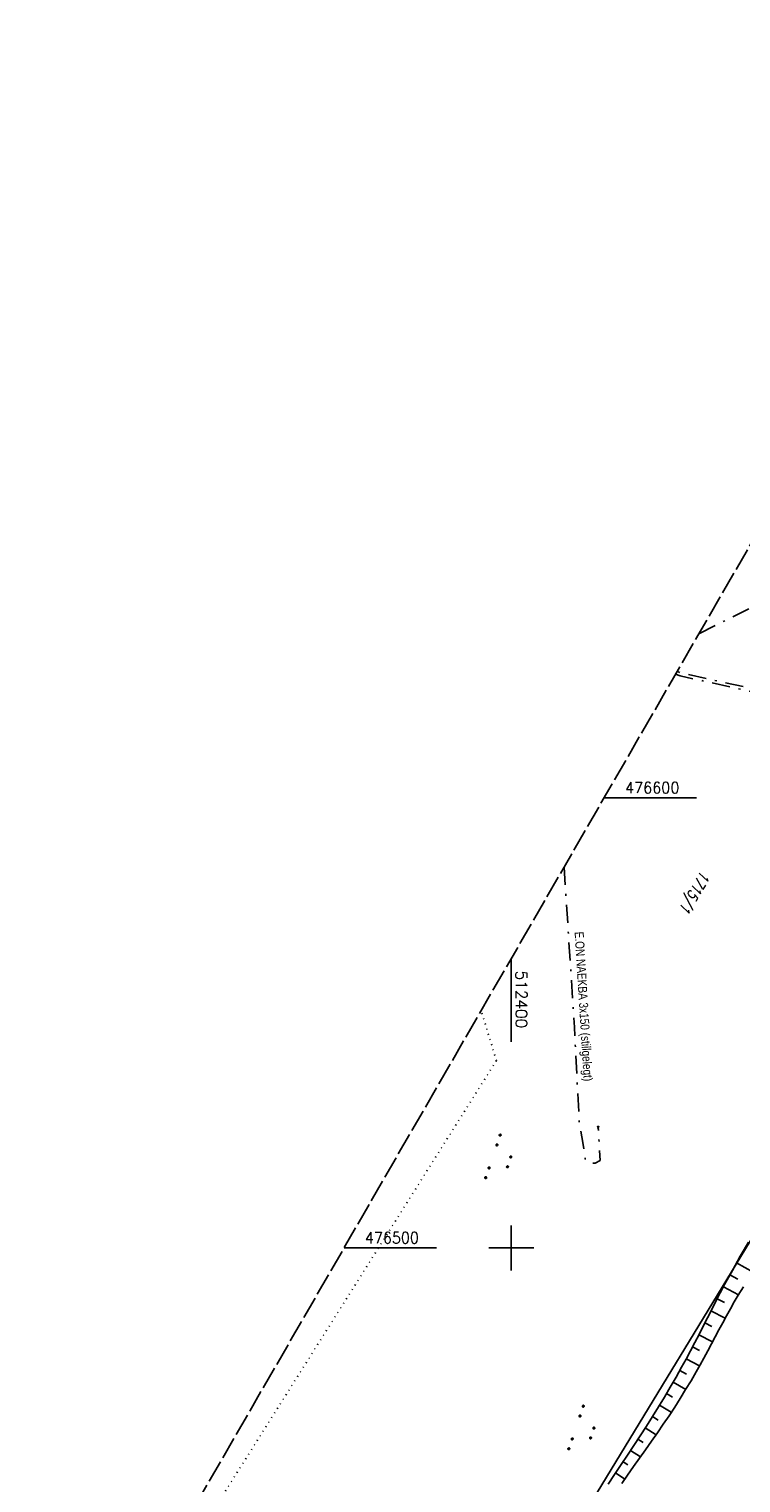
# Model space of a CAD drawing. Extents: x 512293 to 513004, y 476235 to 477180.
# Tile 5 of 25: x 512293 to 512451, y 476448 to 476771. Entities that reach past the tile are written whole.
import ezdxf
from ezdxf.enums import TextEntityAlignment as Align

# ---------------------------------------------------------------- set-up
doc = ezdxf.new("R2010")
doc.units = 0
doc.header["$LTSCALE"] = 10
doc.header["$MEASUREMENT"] = 0
for name, pattern in [('LT00', [0]), ('LT08', [0.42, 0.2, -0.1, 0.02, -0.1]), ('LT14', [0.6, 0.5, -0.1]), ('PUNKTX2_STR', [0.6, 0.1, -0.5])]:
    doc.linetypes.add(name, pattern=pattern)
doc.layers.get('0').update_dxf_attribs({"linetype": 'LT00'})
doc.layers.add('-BLATT_88-RAND', color=7, linetype='LT14', plot=False)
for name, color, linetype in [('DFK_FLUR_NR', 250, 'LT00'), ('DFK_KATASTER', 250, 'LT00'), ('DFK_NUTZUNG', 250, 'LT00'), ('DFK_NUTZUNGSGRENZE', 70, 'PUNKTX2_STR'), ('DFK_TOPO-SYM', 252, 'LT00'), ('STROM_TEXT', 80, 'Continuous'), ('STROM_UNTER', 80, 'LT08'), ('V88_BOESCH', 250, 'LT00'), ('V88_BOSCHUNG', 250, 'LT00'), ('V88_RASTER', 250, 'LT00')]:
    doc.layers.add(name, color=color, linetype=linetype)
doc.styles.get("Standard").update_dxf_attribs({"font": 'romans.shx'})
doc.styles.add('Versorgungsltg', font='ARIAL.TTF', dxfattribs={"width": 0.8, "height": 2})

# ---------------------------------------------------------------- blocks, each defined once
blk = doc.blocks.new('SYMB7309')
at = {"color": 0, "linetype": 'ByBlock'}
for p, q in [((1.558, 3.279999), (-1.558, 3.28)), ((0, 0.5002), (0, 3.28))]:
    blk.add_line(p, q, dxfattribs=at)
for points in [[(-0.984, 3.526), (-1.558, 3.28), (-0.984, 3.034)], [(-0.031408, 0.499213), (-0.093728, 0.49134), (-0.15457, 0.475719), (-0.212975, 0.452595), (-0.268021, 0.422333), (-0.31884, 0.385411), (-0.36463, 0.342411), (-0.40467, 0.29401), (-0.438329, 0.240973), (-0.465074, 0.184136), (-0.484486, 0.124395), (-0.496256, 0.062692), (-0.5002, 0)], [(-0.5002, 0), (-0.496256, -0.062692), (-0.484486, -0.124395), (-0.465074, -0.184136), (-0.438329, -0.240973), (-0.404671, -0.29401), (-0.36463, -0.342411), (-0.31884, -0.385411), (-0.268021, -0.422333), (-0.212975, -0.452595), (-0.15457, -0.475719), (-0.093728, -0.49134), (-0.031408, -0.499213), (0.031408, -0.499213), (0.093728, -0.49134), (0.15457, -0.475719), (0.212975, -0.452595), (0.268021, -0.422333), (0.31884, -0.385411), (0.36463, -0.342411), (0.404671, -0.29401), (0.438329, -0.240973), (0.465075, -0.184136), (0.484486, -0.124395), (0.496256, -0.062692), (0.500201, 0)], [(0.5002, 0), (0.496256, 0.062692), (0.484485, 0.124395), (0.465074, 0.184136), (0.438329, 0.240973), (0.40467, 0.29401), (0.36463, 0.34241), (0.31884, 0.385411), (0.268021, 0.422333), (0.212975, 0.452595), (0.15457, 0.475719), (0.093728, 0.49134), (0.031408, 0.499213), (-0.031408, 0.499213)], [(0.984, 3.526), (1.558, 3.279999), (0.984, 3.034)]]:
    blk.add_lwpolyline(points, dxfattribs=at)
blk = doc.blocks.new('SYMB7111')
at = {"color": 0, "linetype": 'ByBlock'}
for p, q in [((-0.13, 0.202919), (-0.13, 0.177081)), ((-0.125, 0.172895), (-0.125, 0.207105)), ((-0.12, 0.209164), (-0.12, 0.170836)), ((-0.115, 0.170204), (-0.115, 0.209796)), ((-0.11, 0.209164), (-0.11, 0.170836)), ((-0.105, 0.172895), (-0.105, 0.207105)), ((-0.1, 0.202919), (-0.1, 0.177081)), ((-0.095, 0.189874), (-0.095, 0.190146)), ((0.1, 0.202919), (0.1, 0.177081)), ((0.105, 0.172895), (0.105, 0.207105)), ((0.11, 0.209164), (0.11, 0.170836)), ((0.115, 0.170204), (0.115, 0.209796)), ((0.12, 0.209164), (0.12, 0.170836)), ((0.125, 0.172895), (0.125, 0.207105)), ((0.13, 0.202919), (0.13, 0.177081)), ((0.135, 0.189874), (0.135, 0.190146)), ((-0.515, -0.177081), (-0.515, -0.202919)), ((-0.51, -0.207105), (-0.51, -0.172895)), ((-0.505, -0.170836), (-0.505, -0.209164)), ((-0.5, -0.209796), (-0.5, -0.170204)), ((-0.495, -0.170836), (-0.495, -0.209164)), ((-0.49, -0.207105), (-0.49, -0.172895)), ((-0.485, -0.177081), (-0.485, -0.202919)), ((-0.48, -0.190126), (-0.48, -0.189854)), ((-0.285, -0.177081), (-0.285, -0.202919)), ((-0.28, -0.207105), (-0.28, -0.172895)), ((-0.275, -0.170836), (-0.275, -0.209164)), ((-0.27, -0.209796), (-0.27, -0.170204)), ((-0.265, -0.170836), (-0.265, -0.209164)), ((-0.26, -0.207105), (-0.26, -0.172895)), ((-0.255, -0.177081), (-0.255, -0.202919)), ((-0.25, -0.190126), (-0.25, -0.189854)), ((0.255, -0.177081), (0.255, -0.202919)), ((0.26, -0.207105), (0.26, -0.172895)), ((0.265, -0.170836), (0.265, -0.209164)), ((0.27, -0.209796), (0.27, -0.170204)), ((0.275, -0.170836), (0.275, -0.209164)), ((0.28, -0.207105), (0.28, -0.172895)), ((0.285, -0.177081), (0.285, -0.202919)), ((0.29, -0.190126), (0.29, -0.189854)), ((0.485, -0.177081), (0.485, -0.202919)), ((0.49, -0.207105), (0.49, -0.172895)), ((0.495, -0.170836), (0.495, -0.209164)), ((0.5, -0.209796), (0.5, -0.170204)), ((0.505, -0.170836), (0.505, -0.209164)), ((0.51, -0.207105), (0.51, -0.172895)), ((0.515, -0.177081), (0.515, -0.202919)), ((0.52, -0.190126), (0.52, -0.189854))]:
    blk.add_line(p, q, dxfattribs=at)
for points in [[(-0.095, 0.19), (-0.096981, 0.198678), (-0.10253, 0.205637), (-0.11055, 0.209499), (-0.11945, 0.209499), (-0.12747, 0.205637), (-0.133019, 0.198678), (-0.135, 0.19), (-0.133019, 0.181322), (-0.12747, 0.174363), (-0.11945, 0.170501), (-0.11055, 0.170501), (-0.10253, 0.174363), (-0.096981, 0.181322), (-0.095, 0.19)], [(0.135, 0.19), (0.133019, 0.198678), (0.12747, 0.205637), (0.11945, 0.209499), (0.11055, 0.209499), (0.10253, 0.205637), (0.096981, 0.198678), (0.095, 0.19), (0.096981, 0.181322), (0.10253, 0.174363), (0.11055, 0.170501), (0.11945, 0.170501), (0.12747, 0.174363), (0.133019, 0.181322), (0.135, 0.19)], [(-0.48, -0.19), (-0.481981, -0.181322), (-0.48753, -0.174363), (-0.49555, -0.170501), (-0.50445, -0.170501), (-0.51247, -0.174363), (-0.518019, -0.181322), (-0.52, -0.19), (-0.518019, -0.198678), (-0.51247, -0.205637), (-0.50445, -0.209499), (-0.49555, -0.209499), (-0.48753, -0.205637), (-0.481981, -0.198678), (-0.48, -0.19)], [(-0.25, -0.19), (-0.251981, -0.181322), (-0.25753, -0.174363), (-0.26555, -0.170501), (-0.27445, -0.170501), (-0.28247, -0.174363), (-0.288019, -0.181322), (-0.29, -0.19), (-0.288019, -0.198678), (-0.28247, -0.205637), (-0.27445, -0.209499), (-0.26555, -0.209499), (-0.25753, -0.205637), (-0.251981, -0.198678), (-0.25, -0.19)], [(0.29, -0.19), (0.288019, -0.181322), (0.28247, -0.174363), (0.27445, -0.170501), (0.26555, -0.170501), (0.25753, -0.174363), (0.251981, -0.181322), (0.25, -0.19), (0.251981, -0.198678), (0.25753, -0.205637), (0.26555, -0.209499), (0.27445, -0.209499), (0.28247, -0.205637), (0.288019, -0.198678), (0.29, -0.19)], [(0.52, -0.19), (0.518019, -0.181322), (0.51247, -0.174363), (0.50445, -0.170501), (0.49555, -0.170501), (0.48753, -0.174363), (0.481981, -0.181322), (0.48, -0.19), (0.481981, -0.198678), (0.48753, -0.205637), (0.49555, -0.209499), (0.50445, -0.209499), (0.51247, -0.205637), (0.518019, -0.198678), (0.52, -0.19)]]:
    blk.add_lwpolyline(points, dxfattribs=at)

msp = doc.modelspace()

# ---------------------------------------------------------------- linework, layer by layer
at = {"layer": '-BLATT_88-RAND'}
msp.add_lwpolyline([(512755.75, 477179.71), (512292.82, 476378.88), (512541.3, 476235.25), (513004.22, 477036.08), (512755.75, 477179.71)], dxfattribs=at)
at = {"layer": 'DFK_KATASTER'}
msp.add_line((512403.59, 476420.31), (512466.26, 476523.12), dxfattribs=at)
at = {"layer": 'DFK_NUTZUNGSGRENZE', "ltscale": 0.2}
for q in [(512393.31, 476552.72), (512321.07, 476421.53)]:
    msp.add_line((512396.69, 476541.6), q, dxfattribs=at)
at = {"layer": 'STROM_UNTER', "ltscale": 2, "flags": 128}
for points in [[(512740.19, 477152.8), (512740.42, 477131.05), (512740.8, 477109.64), (512740.93, 477066.37), (512741.58, 477044.45), (512741.96, 477033.19), (512741.44, 477012.16), (512740.97, 476997.67), (512741.18, 476989.3), (512742.1, 476987.12), (512747.8, 476972.19), (512755.99, 476957.74), (512754.5, 476953.61), (512738.31, 476923.89), (512734.07, 476916.77), (512716.1, 476885.05), (512677.32, 476817.55), (512667.98, 476800.53), (512626.4, 476724.86), (512622.62, 476718.53), (512610.62, 476697.04), (512596.33, 476670.47), (512580.8, 476641.99), (512567.1, 476616.54), (512555.99, 476597.26), (512531.63, 476615.62), (512514.99, 476620.37), (512488.44, 476620.83), (512462.63, 476622.3), (512437.72, 476627.73), (512436.85, 476628.05)], [(512441.71, 476636.46), (512479.72, 476655.4), (512493.52, 476662.43), (512496.76, 476664.4), (512498.64, 476666.43), (512500.46, 476669.06), (512501.58, 476669.16), (512502.18, 476668.46), (512501.32, 476667.19)], [(512436.51, 476627.45), (512437.57, 476627.07), (512462.36, 476621.64), (512488.4, 476620.06), (512514.96, 476619.69), (512531.49, 476614.93), (512555.83, 476596.38), (512560.2, 476594.1), (512561.73, 476591.71), (512561.73, 476589.65), (512557.8, 476581.04), (512551.5, 476566.63), (512527.76, 476517.36), (512511.67, 476485.04), (512454.05, 476363.14), (512441.89, 476337.52), (512425.95, 476301.93)], [(512411.75, 476584.62), (512414.03, 476549.07), (512415.11, 476527.81), (512415.87, 476523.38), (512416.46, 476519.71), (512417.38, 476518.79), (512418.63, 476518.79), (512419.76, 476519.44), (512419.32, 476526.63)]]:
    msp.add_lwpolyline(points, dxfattribs=at)
at = {"layer": 'V88_BOESCH'}
for points in [[(512452.73, 476501.25), (512450.91, 476498.14), (512449.14, 476495.01), (512447.42, 476491.84), (512446.45, 476490.01), (512445.5, 476488.17), (512444.55, 476486.33), (512443.61, 476484.48), (512442.67, 476482.63), (512441.73, 476480.79), (512440.79, 476478.95), (512439.83, 476477.11), (512438.86, 476475.29), (512437.87, 476473.47), (512436.63, 476471.25), (512435.35, 476469.05), (512434.05, 476466.86), (512432.73, 476464.69), (512431.38, 476462.52), (512430.02, 476460.37), (512428.64, 476458.23), (512427.25, 476456.1), (512425.84, 476453.97), (512424.43, 476451.85), (512422.97, 476449.66), (512421.5, 476447.48)], [(512451.59, 476491.32), (512450.46, 476489.5), (512449.57, 476487.98), (512448.69, 476486.45), (512447.83, 476484.9), (512446.99, 476483.35), (512446.15, 476481.79), (512445.32, 476480.22), (512444.49, 476478.66), (512443.66, 476477.09), (512442.82, 476475.53), (512441.97, 476473.98), (512441.1, 476472.44), (512439.95, 476470.46), (512438.76, 476468.5), (512437.55, 476466.55), (512436.32, 476464.63), (512435.06, 476462.71), (512433.78, 476460.81), (512432.48, 476458.92), (512431.17, 476457.03), (512429.86, 476455.15), (512428.53, 476453.27), (512427.2, 476451.4), (512425.87, 476449.52), (512424.54, 476447.64)]]:
    msp.add_lwpolyline(points, dxfattribs=at)
at = {"layer": 'V88_BOSCHUNG'}
for p, q in [((512450.07, 476496.66), (512453.75, 476494.61)), ((512448.6, 476494.02), (512450.35, 476493.07)), ((512447.16, 476491.36), (512450.51, 476489.58)), ((512445.77, 476488.69), (512447.39, 476487.85)), ((512443.03, 476483.33), (512444.58, 476482.54)), ((512444.39, 476486.01), (512447.55, 476484.39)), ((512441.67, 476480.66), (512444.72, 476479.1)), ((512440.3, 476478.01), (512441.8, 476477.22)), ((512438.91, 476475.38), (512441.86, 476473.78)), ((512437.48, 476472.77), (512438.92, 476471.96)), ((512434.5, 476467.61), (512435.85, 476466.81)), ((512436.01, 476470.18), (512438.8, 476468.56)), ((512432.96, 476465.06), (512435.56, 476463.47)), ((512431.38, 476462.52), (512432.63, 476461.74)), ((512428.16, 476457.5), (512429.31, 476456.75)), ((512429.78, 476460.01), (512432.18, 476458.48)), ((512426.52, 476455), (512428.72, 476453.54)), ((512424.86, 476452.5), (512425.92, 476451.8)), ((512423.2, 476450.01), (512425.24, 476448.64))]:
    msp.add_line(p, q, dxfattribs=at)
at = {"layer": 'V88_RASTER'}
for p, q in [((512441.16, 476600), (512420.64, 476600)), ((512400, 476545.79), (512400, 476564.29)), ((512400, 476495), (512400, 476505)), ((512362.84, 476500), (512383.36, 476500)), ((512395, 476500), (512405, 476500))]:
    msp.add_line(p, q, dxfattribs=at)

# ---------------------------------------------------------------- block references
at = {"layer": 'DFK_NUTZUNG', "xscale": 9.999999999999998, "yscale": 10, "zscale": 10, "rotation": 251.28826}
for p in [(512397.73, 476519.71), (512416.2, 476459.49)]:
    msp.add_blockref('SYMB7111', p, dxfattribs=at)
at = {"layer": 'DFK_TOPO-SYM', "xscale": 0.1, "yscale": 0.1, "zscale": 0.1, "rotation": 359.99968}
msp.add_blockref('SYMB7309', (512419.32, 476526.63), dxfattribs=at)

# ---------------------------------------------------------------- texts
at = {"layer": 'DFK_FLUR_NR', "oblique": 13.754, "width": 0.75}
msp.add_text('1715/1', height=2.5, rotation=239.9697, dxfattribs=at).set_placement((512442.24, 476584))
at = {"layer": 'STROM_TEXT', "style": 'Versorgungsltg', "width": 0.8}
msp.add_text('E.ON NAEKBA 3x150 (stillgelegt)', height=2, rotation=273.5179, dxfattribs=at).set_placement((512415.1, 476553.58), align=Align.CENTER)
at = {"layer": 'V88_RASTER'}
for s, rotation, width, p in [(' 476600', 359.9978, 0.941, (512423.66, 476601)), (' 512400', 270.0009, 0.994, (512401, 476563.29)), (' 476500', 359.9978, 0.934, (512365.86, 476501))]:
    msp.add_text(s, height=2.5, rotation=rotation, dxfattribs=dict(at, width=width)).set_placement(p)

doc.saveas('drawing.dxf')
